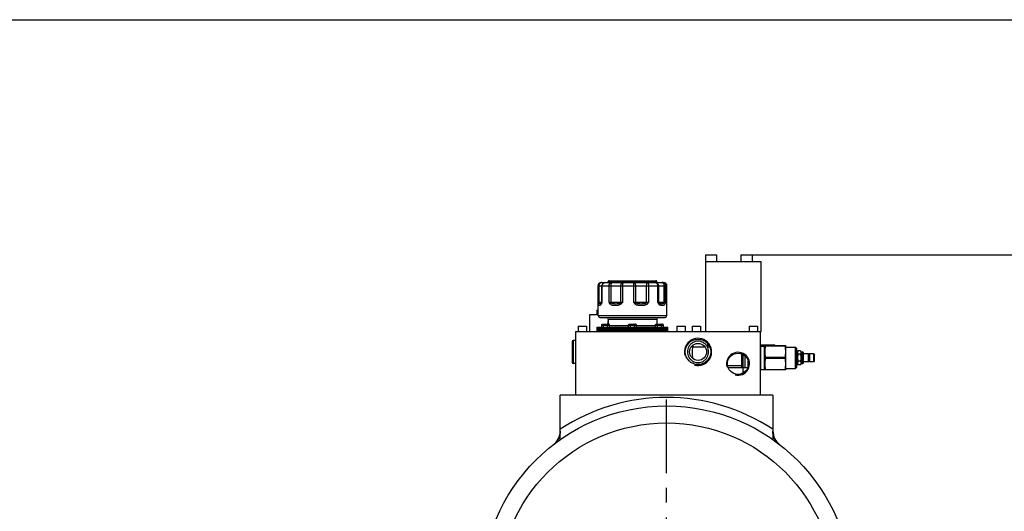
# Model space of a CAD drawing. Header units: millimetres. Extents: x 8 to 412, y 8 to 288.
# Tile 14 of 15: x 217 to 333, y 231 to 288. Entities that reach past the tile are written whole.
import ezdxf

# ---------------------------------------------------------------- set-up
doc = ezdxf.new("R2010")
doc.units = ezdxf.units.MM
doc.header["$LTSCALE"] = 23.1
doc.linetypes.add('CENTER', pattern=[0.6, 0.375, -0.075, 0.075, -0.075])
doc.layers.get('0').update_dxf_attribs({"linetype": 'CONTINUOUS'})
for name, color, linetype in [('02___PRT_ALL_AXES', 7, 'CONTINUOUS'), ('3_ALL_AXES', 7, 'CONTINUOUS'), ('DEFAULT_1', 7, 'CENTER'), ('ROUND', 7, 'CONTINUOUS')]:
    doc.layers.add(name, color=color, linetype=linetype)
doc.styles.get("Standard").update_dxf_attribs({"font": 'txt', "width": 0.8})
doc.dimstyles.new('DIMSTYLE_3', dxfattribs={"dimtxt": 2.5, "dimasz": 3.5, "dimexe": 2, "dimexo": 0, "dimtad": 1, "dimdec": 3, "dimlfac": 10, "dimdsep": 46, "dimtxsty": 'Standard', "dimblk": '_FILLED', "dimblk1": '_FILLED', "dimblk2": '_FILLED', "dimcen": 0, "dimclrt": 5, "dimadec": 3, "dimazin": 2, "dimtp": 1.2, "dimtm": 1.2, "dimtfac": 1, "dimtdec": 3, "dimtofl": 0, "dimtmove": 0, "dimatfit": 3, "dimldrblk": '_FILLED', "dimfxl": 1, "dimtolj": 1, "dimarcsym": 0})

# ---------------------------------------------------------------- blocks, each defined once
blk = doc.blocks.new('_FILLED')
at = {"color": 0, "linetype": 'ByBlock'}
blk.add_solid([(0, 0), (-1, 0.214), (-1, -0.214)], dxfattribs=at)
blk = doc.blocks.new('*D5')
at = {"color": 2, "linetype": 'Continuous', "transparency": 16777216}
for p, q in [((302.91, 260.9), (375.3, 260.9)), ((373.3, 260.9), (373.3, 177.25)), ((373.3, 93.6), (373.3, 177.25)), ((312.32, 93.6), (375.3, 93.6))]:
    blk.add_line(p, q, dxfattribs=at)
at = {"color": 2, "linetype": 'Continuous', "transparency": 16777216, "xscale": 3.5, "yscale": 3.5, "zscale": 3.5}
for p, rotation in [((373.3, 260.9), 90), ((373.3, 93.6), 270)]:
    blk.add_blockref('_FILLED', p, dxfattribs=dict(at, rotation=rotation))
at = {"color": 5, "linetype": 'Continuous', "transparency": 16777216, "insert": (370.18, 188.27), "char_height": 2.5, "width": 8, "attachment_point": 2, "rotation": 90, "line_spacing_factor": 0.9}
blk.add_mtext('1673', dxfattribs=at)

msp = doc.modelspace()

# ---------------------------------------------------------------- linework, layer by layer
at = {"color": 7, "linetype": 'Continuous'}
for p, q in [((8.5, 288.5), (411.5, 288.5)), ((297.9462, 251.9036), (297.9462, 260.1036)), ((297.9462, 260.1036), (304.4462, 260.1036)), ((304.4462, 251.9036), (304.4462, 260.1036)), ((285.2862, 257.2536), (293.3862, 257.2536)), ((285.2877, 257.2536), (285.2877, 255.3536)), ((285.38808, 257.2536), (285.38808, 255.3536)), ((285.6862, 257.6536), (292.9862, 257.6536)), ((285.72678, 255.3536), (285.72678, 257.2536)), ((285.77506, 255.3536), (285.77506, 257.2536)), ((286.4862, 257.7536), (292.1862, 257.7536)), ((286.5513, 257.2536), (286.5513, 255.3536)), ((286.58636, 257.8536), (292.0862, 257.8536)), ((286.80211, 257.2536), (286.80211, 255.3536)), ((287.9624, 255.3536), (287.9624, 257.2536)), ((288.18206, 255.3536), (288.18206, 257.2536)), ((289.44372, 257.51071), (289.44388, 257.50378)), ((289.44626, 257.2536), (289.44626, 255.3536)), ((289.70057, 257.2536), (289.70057, 255.3536)), ((290.9947, 255.3536), (290.9947, 257.2536)), ((291.26514, 255.3536), (291.26514, 257.2536)), ((292.27675, 257.2536), (292.27675, 255.3536)), ((292.38559, 257.2536), (292.38559, 255.3536)), ((293.05548, 255.3536), (293.05548, 257.2536)), ((293.21827, 255.3536), (293.21827, 257.2536)), ((285.2877, 255.3536), (285.77506, 255.3536)), ((286.5513, 255.3536), (288.18206, 255.3536)), ((289.44626, 255.3536), (291.26514, 255.3536)), ((292.27675, 255.3536), (293.21827, 255.3536)), ((284.31039, 251.9036), (284.31039, 253.9036)), ((284.31039, 253.9036), (285.2862, 253.9036)), ((285.71333, 252.4036), (285.71333, 252.6536)), ((285.71333, 252.6536), (286.63709, 252.6536)), ((285.8288, 252.7536), (286.52162, 252.7536)), ((285.94427, 252.4036), (285.94427, 252.6536)), ((286.40615, 252.4036), (286.40615, 252.6536)), ((286.47678, 252.7536), (286.47678, 253.1536)), ((286.47678, 253.1536), (286.4862, 253.1536)), ((286.4862, 253.3536), (292.1862, 253.3536)), ((286.63709, 252.4036), (286.63709, 252.6536)), ((286.63709, 252.6036), (288.87432, 252.6036)), ((288.87432, 252.4036), (288.87432, 252.6536)), ((288.87432, 252.6536), (289.79808, 252.6536)), ((288.98979, 252.7536), (289.68261, 252.7536)), ((289.10526, 252.4036), (289.10526, 252.6536)), ((289.56714, 252.4036), (289.56714, 252.6536)), ((289.79808, 252.4036), (289.79808, 252.6536)), ((289.79808, 252.6036), (292.03531, 252.6036)), ((292.03531, 252.4036), (292.03531, 252.6536)), ((292.03531, 252.6536), (292.95907, 252.6536)), ((292.15078, 252.7536), (292.8436, 252.7536)), ((292.26625, 252.4036), (292.26625, 252.6536)), ((292.72813, 252.4036), (292.72813, 252.6536)), ((292.95907, 252.4036), (292.95907, 252.6536)), ((282.6362, 251.9036), (282.6362, 244.4036)), ((282.6362, 251.9036), (304.4462, 251.9036)), ((304.3362, 251.9036), (304.3362, 244.4036)), ((282.2362, 250.7186), (282.2362, 248.2886)), ((282.3712, 250.8536), (282.3712, 248.1536)), ((282.6362, 250.8536), (282.3712, 250.8536)), ((304.3362, 250.3323), (306.06439, 250.3323)), ((305.95951, 250.26141), (304.3362, 250.26141)), ((304.3362, 250.11933), (304.36038, 250.13329)), ((304.36038, 250.17012), (304.36038, 247.43708)), ((304.36038, 250.17012), (304.8379, 250.17012)), ((304.8379, 250.17012), (304.87381, 250.2323)), ((304.8379, 247.43708), (304.8379, 250.17012)), ((304.87381, 250.2323), (307.36439, 250.2323)), ((304.97868, 250.2323), (304.97868, 250.16141)), ((307.25951, 250.16141), (304.97868, 250.16141)), ((305.95951, 250.26141), (305.95951, 250.3323)), ((306.07536, 250.3133), (306.06439, 250.3323)), ((306.07536, 250.2323), (306.07536, 250.3133)), ((307.25951, 250.16141), (307.25951, 250.2323)), ((307.37536, 250.2133), (307.36439, 250.2323)), ((307.37536, 247.3939), (307.37536, 250.2133)), ((307.37536, 250.06598), (308.48788, 250.06598)), ((308.48788, 247.54122), (308.48788, 250.06598)), ((308.64536, 249.9085), (308.48788, 250.06598)), ((302.13788, 249.28622), (302.13788, 247.69616)), ((302.17852, 249.27223), (302.17852, 247.65552)), ((302.5362, 249.06381), (302.5362, 247.5786)), ((304.97868, 248.87449), (304.97868, 248.7327)), ((304.97868, 248.87449), (307.25951, 248.87449)), ((307.25951, 248.7327), (307.25951, 248.87449)), ((308.64536, 247.6987), (308.64536, 249.9085)), ((308.64536, 249.49194), (308.7241, 249.49194)), ((308.7241, 249.49194), (308.80251, 249.62775)), ((308.7241, 248.11526), (308.7241, 249.49194)), ((309.06073, 249.62775), (308.80251, 249.62775)), ((309.06073, 249.21567), (308.80251, 249.21567)), ((309.21051, 249.47797), (309.06073, 249.62775)), ((309.21051, 249.47797), (309.21051, 248.12923)), ((309.21051, 249.47797), (309.25115, 249.47797)), ((309.25115, 249.47797), (309.26512, 249.49194)), ((309.25115, 248.12923), (309.25115, 249.47797)), ((309.26512, 249.49194), (309.26512, 248.11526)), ((309.26512, 249.49194), (309.28036, 249.49194)), ((309.28036, 248.11526), (309.28036, 249.49194)), ((309.43784, 248.17456), (309.43784, 249.43264)), ((310.03728, 249.27096), (309.43784, 249.27096)), ((310.03728, 248.33624), (310.03728, 249.27096)), ((310.04109, 249.18714), (310.03728, 249.18714)), ((310.04109, 249.21064), (310.04109, 249.16538)), ((310.04998, 249.14186), (310.1211, 249.14186)), ((310.12999, 249.21064), (310.12999, 249.16538)), ((310.1338, 249.18714), (310.12999, 249.18714)), ((310.1338, 249.27096), (310.1338, 248.33624)), ((310.63926, 249.27096), (310.1338, 249.27096)), ((310.63926, 248.33624), (310.63926, 249.27096)), ((310.63926, 249.27096), (310.718, 249.19222)), ((310.718, 248.41498), (310.718, 249.19222)), ((282.6362, 248.1536), (282.3712, 248.1536)), ((302.13788, 247.85364), (300.51249, 247.85364)), ((302.13788, 247.69616), (302.17852, 247.65552)), ((302.9329, 247.74599), (302.9329, 248.4614)), ((307.25951, 248.7327), (304.97868, 248.7327)), ((308.64536, 247.6987), (308.48788, 247.54122)), ((308.64536, 248.11526), (308.7241, 248.11526)), ((308.7241, 248.11526), (308.80251, 247.97944)), ((309.06073, 248.39152), (308.80251, 248.39152)), ((309.06073, 247.97944), (308.80251, 247.97944)), ((309.06073, 247.97944), (309.21051, 248.12923)), ((309.21051, 248.12923), (309.25115, 248.12923)), ((309.25115, 248.12923), (309.26512, 248.11526)), ((309.26512, 248.11526), (309.28036, 248.11526)), ((310.03728, 248.33624), (309.43784, 248.33624)), ((310.04109, 248.42006), (310.03728, 248.42006)), ((310.04109, 248.44181), (310.04109, 248.39374)), ((310.1211, 248.46534), (310.04998, 248.46534)), ((310.12999, 248.44181), (310.12999, 248.39374)), ((310.1338, 248.42006), (310.12999, 248.42006)), ((310.63926, 248.33624), (310.1338, 248.33624)), ((310.63926, 248.33624), (310.718, 248.41498)), ((302.17852, 247.65552), (302.90196, 247.65552)), ((304.3362, 247.48787), (304.36038, 247.47391)), ((304.35868, 247.47489), (304.3362, 247.47489)), ((304.36038, 247.43708), (304.8379, 247.43708)), ((304.8379, 247.43708), (304.87381, 247.37489)), ((307.36439, 247.37489), (304.87381, 247.37489)), ((304.97868, 247.44578), (304.97868, 247.37489)), ((304.97868, 247.44578), (307.25951, 247.44578)), ((307.25951, 247.37489), (307.25951, 247.44578)), ((307.37536, 247.3939), (307.36439, 247.37489)), ((307.37536, 247.54122), (308.48788, 247.54122)), ((280.8362, 239.20282), (280.8362, 244.4036)), ((305.8362, 244.4036), (280.8362, 244.4036)), ((305.8362, 244.4036), (305.8362, 239.20282))]:
    msp.add_line(p, q, dxfattribs=at)
for points in [[(285.69177, 255.22768), (285.69009, 255.22387), (285.68501, 255.21339), (285.68009, 255.20458), (285.67548, 255.19735), (285.67124, 255.19149), (285.66738, 255.18675), (285.66395, 255.18301), (285.66096, 255.18013), (285.65831, 255.17785), (285.65599, 255.17608), (285.65397, 255.17472), (285.65204, 255.17357), (285.6501, 255.17257), (285.64953, 255.17229)], [(285.7139, 255.28299), (285.71085, 255.27495), (285.70232, 255.25317), (285.69402, 255.23298), (285.69178, 255.2277)]]:
    msp.add_lwpolyline(points, dxfattribs=at)
for centre, radius in [((297.0362, 249.5036), 1.5), ((297.0362, 249.5036), 1), ((293.3362, 221.4036), 21.75), ((293.3362, 221.4036), 19.75)]:
    msp.add_circle(centre, radius, dxfattribs=at)
for centre, radius, start, end in [((285.6862, 257.2536), 0.4, 90, 180), ((286.12678, 257.2536), 0.4, 90, 180), ((286.3862, 257.7536), 0.1, 270, 360), ((286.5862, 257.7536), 0.1, 90, 180), ((289.87408, 257.35485), 3.07025, 177.0901841, 177.2197395), ((292.0862, 257.7536), 0.1, 0, 90), ((292.2862, 257.7536), 0.1, 180, 270), ((292.9862, 257.2536), 0.4, 0, 90), ((285.52678, 255.3536), 0.2, 339.329487, 360), ((286.2862, 253.3536), 0.2, 0, 90), ((292.3862, 253.3536), 0.2, 90, 180), ((282.3712, 250.7186), 0.135, 90, 180), ((303.10461, 249.38316), 2.98693, 16.5163133, 17.0993663), ((309.28036, 249.25318), 0.23876, 48.7325726, 90), ((310.08554, 249.21381), 0.04445, 0, 180), ((282.3712, 248.2886), 0.135, 180, 270), ((309.28036, 248.35402), 0.23876, 270, 311.2674274), ((310.08554, 248.39339), 0.04445, 180, 360), ((293.3362, 221.4036), 22.75, 56.6706735, 123.3293265), ((278.8362, 240.2135), 2, 307.6275688, 359.8114788), ((307.8362, 240.2135), 2, 180.1828804, 232.3724312)]:
    msp.add_arc(centre, radius, start, end, dxfattribs=at)
for points, knots in [([(285.68755, 257.6536), (285.63554, 257.6536), (285.53038, 257.63278), (285.39748, 257.54375), (285.3085, 257.4108), (285.2877, 257.30562), (285.2877, 257.2536)], [0, 0, 0, 0, 0.249975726, 0.499939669, 0.749938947, 1, 1, 1, 1]), ([(285.68755, 257.6536), (285.64802, 257.6536), (285.56404, 257.62998), (285.46578, 257.53726), (285.40251, 257.40583), (285.38808, 257.30519), (285.38808, 257.2536)], [0, 0, 0, 0, 0.216136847, 0.453463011, 0.7179071, 1, 1, 1, 1]), ([(285.77506, 257.2536), (285.77506, 257.3054), (285.79265, 257.40829), (285.86915, 257.54084), (285.98583, 257.63171), (286.08078, 257.6536), (286.12678, 257.6536)], [0, 0, 0, 0, 0.264652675, 0.520943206, 0.764979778, 1, 1, 1, 1]), ([(286.61175, 257.50378), (286.60182, 257.48576), (286.56581, 257.40711), (286.5513, 257.31933), (286.5513, 257.2536)], [0, 0, 0, 0, 0.238345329, 1, 1, 1, 1]), ([(286.82635, 257.6536), (286.78456, 257.6536), (286.69328, 257.62035), (286.63524, 257.54641), (286.61175, 257.50378)], [0, 0, 0, 0, 0.461942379, 1, 1, 1, 1]), ([(286.80744, 257.50378), (286.80653, 257.48511), (286.80322, 257.40175), (286.80211, 257.31832), (286.80211, 257.2536)], [0, 0, 0, 0, 0.224071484, 1, 1, 1, 1]), ([(286.82635, 257.6536), (286.82517, 257.6536), (286.82265, 257.6498), (286.81928, 257.6379), (286.81494, 257.61023), (286.81098, 257.56613), (286.80881, 257.5308), (286.80778, 257.51071)], [0, 0, 0, 0, 0.024450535, 0.076513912, 0.272233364, 0.584700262, 1, 1, 1, 1]), ([(287.9624, 257.2536), (287.9624, 257.30532), (287.97886, 257.4074), (288.05073, 257.53965), (288.16114, 257.6312), (288.25229, 257.6536), (288.29605, 257.6536)], [0, 0, 0, 0, 0.27049229, 0.529437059, 0.771175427, 1, 1, 1, 1]), ([(288.18206, 257.2536), (288.18206, 257.27601), (288.18414, 257.35985), (288.19342, 257.44383), (288.20711, 257.50378)], [0, 0, 0, 0, 0.267131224, 1, 1, 1, 1]), ([(288.20711, 257.50378), (288.21197, 257.52508), (288.22287, 257.56356), (288.24471, 257.61692), (288.275, 257.6536), (288.29605, 257.6536)], [0, 0, 0, 0, 0.362646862, 0.650750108, 1, 1, 1, 1]), ([(289.43539, 257.6536), (289.47584, 257.6536), (289.56482, 257.61957), (289.61981, 257.54611), (289.6423, 257.50378)], [0, 0, 0, 0, 0.457597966, 1, 1, 1, 1]), ([(289.43539, 257.6536), (289.43628, 257.6536), (289.43682, 257.6489), (289.43811, 257.64312), (289.43902, 257.63065), (289.44069, 257.60671), (289.44228, 257.56582), (289.44326, 257.53079), (289.44372, 257.51071)], [0, 0, 0, 0, 0.018541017, 0.068719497, 0.151012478, 0.26457325, 0.579903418, 1, 1, 1, 1]), ([(289.44388, 257.50378), (289.44428, 257.4851), (289.44577, 257.40172), (289.44626, 257.31832), (289.44626, 257.2536)], [0, 0, 0, 0, 0.223973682, 1, 1, 1, 1]), ([(289.6423, 257.50378), (289.65189, 257.48572), (289.68671, 257.40676), (289.70057, 257.31926), (289.70057, 257.2536)], [0, 0, 0, 0, 0.237412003, 1, 1, 1, 1]), ([(290.9947, 257.2536), (290.9947, 257.27601), (290.99616, 257.35962), (291.00258, 257.44331), (291.01227, 257.50378)], [0, 0, 0, 0, 0.267908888, 1, 1, 1, 1]), ([(291.01227, 257.50378), (291.01827, 257.54125), (291.02857, 257.59035), (291.05159, 257.641), (291.06784, 257.6536), (291.07462, 257.6536)], [0, 0, 0, 0, 0.677286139, 0.8789843, 1, 1, 1, 1]), ([(291.22327, 257.50378), (291.21497, 257.52553), (291.19643, 257.56494), (291.1541, 257.62465), (291.10508, 257.6536), (291.07462, 257.6536)], [0, 0, 0, 0, 0.316419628, 0.586144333, 1, 1, 1, 1]), ([(291.26514, 257.2536), (291.26514, 257.27602), (291.26169, 257.36069), (291.24551, 257.44551), (291.22327, 257.50378)], [0, 0, 0, 0, 0.264451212, 1, 1, 1, 1]), ([(291.98633, 257.6536), (292.03826, 257.6536), (292.14329, 257.63277), (292.276, 257.54372), (292.36483, 257.41077), (292.38559, 257.30562), (292.38559, 257.2536)], [0, 0, 0, 0, 0.249805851, 0.499699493, 0.749769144, 1, 1, 1, 1]), ([(291.98633, 257.6536), (292.02474, 257.6536), (292.10684, 257.6296), (292.2018, 257.5366), (292.26285, 257.40544), (292.27675, 257.30515), (292.27675, 257.2536)], [0, 0, 0, 0, 0.21255885, 0.448713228, 0.714720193, 1, 1, 1, 1]), ([(293.05548, 257.2536), (293.05548, 257.30493), (293.0454, 257.40282), (293.00065, 257.53138), (292.93207, 257.62545), (292.86478, 257.6536), (292.83486, 257.6536)], [0, 0, 0, 0, 0.311442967, 0.591111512, 0.818476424, 1, 1, 1, 1]), ([(293.21827, 257.2536), (293.21827, 257.30554), (293.1986, 257.40992), (293.1139, 257.5428), (292.98646, 257.63246), (292.88481, 257.6536), (292.83486, 257.6536)], [0, 0, 0, 0, 0.254888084, 0.506914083, 0.75489091, 1, 1, 1, 1]), ([(285.2877, 255.3536), (285.28807, 255.33586), (285.28976, 255.26758), (285.29248, 255.1993), (285.29611, 255.14887)], [0, 0, 0, 0, 0.259700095, 1, 1, 1, 1]), ([(285.2877, 255.3536), (285.28914, 255.33526), (285.31306, 255.29462), (285.34688, 255.26704), (285.36697, 255.25124)], [0, 0, 0, 0, 0.4184044, 1, 1, 1, 1]), ([(285.36699, 255.25123), (285.3476, 255.23915), (285.31429, 255.2105), (285.29752, 255.16865), (285.29611, 255.14887)], [0, 0, 0, 0, 0.535331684, 1, 1, 1, 1]), ([(285.29611, 255.14887), (285.29868, 255.11325), (285.30315, 255.05904), (285.33083, 254.99118), (285.37767, 254.9678), (285.42756, 254.9651), (285.48622, 254.97001), (285.5568, 254.99082), (285.63748, 255.04681), (285.67822, 255.10986), (285.69582, 255.14887)], [0, 0, 0, 0, 0.177880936, 0.273599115, 0.344699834, 0.424501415, 0.520676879, 0.637179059, 0.786836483, 1, 1, 1, 1]), ([(285.36697, 255.25125), (285.37045, 255.25904), (285.38286, 255.29178), (285.38808, 255.32714), (285.38808, 255.3536)], [0, 0, 0, 0, 0.243738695, 1, 1, 1, 1]), ([(285.36697, 255.25125), (285.37592, 255.23245), (285.39876, 255.20171), (285.45585, 255.1708), (285.52185, 255.16044), (285.59005, 255.1588), (285.63244, 255.16435), (285.64952, 255.17229)], [0, 0, 0, 0, 0.197667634, 0.348208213, 0.605761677, 0.821272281, 1, 1, 1, 1]), ([(285.69177, 255.22768), (285.68929, 255.22189), (285.68164, 255.19597), (285.68745, 255.16755), (285.69581, 255.14887)], [0, 0, 0, 0, 0.235130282, 1, 1, 1, 1]), ([(285.69582, 255.14887), (285.70302, 255.16484), (285.73162, 255.23223), (285.75604, 255.30128), (285.77506, 255.3536)], [0, 0, 0, 0, 0.239328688, 1, 1, 1, 1]), ([(285.71391, 255.283), (285.71627, 255.28926), (285.73037, 255.31759), (285.75503, 255.33911), (285.77506, 255.3536)], [0, 0, 0, 0, 0.213053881, 1, 1, 1, 1]), ([(286.5513, 255.3536), (286.58074, 255.3005), (286.62033, 255.23007), (286.66743, 255.16457), (286.67963, 255.14887)], [0, 0, 0, 0, 0.753285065, 1, 1, 1, 1]), ([(286.5513, 255.3536), (286.56962, 255.34491), (286.65177, 255.30863), (286.73567, 255.27661), (286.80038, 255.25124)], [0, 0, 0, 0, 0.225845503, 1, 1, 1, 1]), ([(286.8004, 255.25123), (286.78862, 255.24461), (286.74385, 255.21634), (286.70372, 255.1801), (286.67963, 255.14887)], [0, 0, 0, 0, 0.255212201, 1, 1, 1, 1]), ([(286.67963, 255.14887), (286.7144, 255.10412), (286.83046, 255.01676), (287.05621, 254.9715), (287.22489, 254.96627), (287.3112, 254.9663)], [0, 0, 0, 0, 0.251013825, 0.617691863, 1, 1, 1, 1]), ([(286.80038, 255.25125), (286.80066, 255.25922), (286.80173, 255.29332), (286.80211, 255.32745), (286.80211, 255.3536)], [0, 0, 0, 0, 0.233628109, 1, 1, 1, 1]), ([(286.80038, 255.25125), (286.84115, 255.22109), (286.94026, 255.18765), (287.13775, 255.16229), (287.28747, 255.15994), (287.3862, 255.15995)], [0, 0, 0, 0, 0.253861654, 0.505846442, 1, 1, 1, 1]), ([(287.3112, 254.9663), (287.37091, 254.96628), (287.4924, 254.96944), (287.73593, 254.99305), (287.92916, 255.05855), (288.01707, 255.14887)], [0, 0, 0, 0, 0.241674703, 0.489852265, 1, 1, 1, 1]), ([(287.3862, 255.15995), (287.48117, 255.15994), (287.62339, 255.16184), (287.81021, 255.18761), (287.90164, 255.22176), (287.93891, 255.25125)], [0, 0, 0, 0, 0.502241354, 0.748695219, 1, 1, 1, 1]), ([(287.93889, 255.25123), (287.94666, 255.23456), (287.97148, 255.19888), (287.99993, 255.1666), (288.01707, 255.14887)], [0, 0, 0, 0, 0.427247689, 1, 1, 1, 1]), ([(287.93891, 255.25124), (287.95665, 255.26045), (288.03559, 255.29937), (288.11807, 255.3306), (288.18206, 255.3536)], [0, 0, 0, 0, 0.227155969, 1, 1, 1, 1]), ([(289.44626, 255.3536), (289.47016, 255.34536), (289.56204, 255.31373), (289.65313, 255.27955), (289.71923, 255.25124)], [0, 0, 0, 0, 0.260072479, 1, 1, 1, 1]), ([(289.71926, 255.25123), (289.71263, 255.24397), (289.68003, 255.20916), (289.64636, 255.17538), (289.61933, 255.14887)], [0, 0, 0, 0, 0.206146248, 1, 1, 1, 1]), ([(289.61933, 255.14887), (289.71479, 255.05592), (289.9226, 254.99268), (290.18502, 254.96933), (290.38352, 254.96477), (290.57946, 254.96929), (290.82979, 254.99159), (291.02633, 255.05732), (291.11105, 255.14887)], [0, 0, 0, 0, 0.256134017, 0.384524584, 0.511538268, 0.636851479, 0.760203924, 1, 1, 1, 1]), ([(289.71923, 255.25125), (289.71614, 255.25907), (289.70511, 255.2921), (289.70057, 255.32721), (289.70057, 255.3536)], [0, 0, 0, 0, 0.241617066, 1, 1, 1, 1]), ([(289.71923, 255.25125), (289.7628, 255.22091), (289.86706, 255.18762), (290.07796, 255.16189), (290.34755, 255.15858), (290.61905, 255.16208), (290.83552, 255.18765), (290.9437, 255.22061), (290.9891, 255.25125)], [0, 0, 0, 0, 0.122970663, 0.245650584, 0.493548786, 0.745954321, 0.873132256, 1, 1, 1, 1]), ([(290.98907, 255.25123), (290.99988, 255.24444), (291.04372, 255.21433), (291.08372, 255.17862), (291.11105, 255.14887)], [0, 0, 0, 0, 0.240082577, 1, 1, 1, 1]), ([(290.9947, 255.3536), (290.9947, 255.34468), (290.99423, 255.31051), (290.99208, 255.27633), (290.9891, 255.25125)], [0, 0, 0, 0, 0.260919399, 1, 1, 1, 1]), ([(290.9891, 255.25124), (291.0128, 255.26016), (291.10476, 255.29442), (291.19734, 255.32704), (291.26514, 255.3536)], [0, 0, 0, 0, 0.258081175, 1, 1, 1, 1]), ([(292.27675, 255.3536), (292.28607, 255.33586), (292.32243, 255.2663), (292.36046, 255.19734), (292.39318, 255.14887)], [0, 0, 0, 0, 0.255170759, 1, 1, 1, 1]), ([(292.27675, 255.3536), (292.29228, 255.34582), (292.34266, 255.31906), (292.38975, 255.28313), (292.41371, 255.25124)], [0, 0, 0, 0, 0.303368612, 1, 1, 1, 1]), ([(292.41372, 255.25123), (292.417, 255.24454), (292.42599, 255.20892), (292.40896, 255.17241), (292.39318, 255.14887)], [0, 0, 0, 0, 0.208255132, 1, 1, 1, 1]), ([(292.39318, 255.14887), (292.42176, 255.10654), (292.49278, 255.03929), (292.65074, 254.97548), (292.8023, 254.9635), (292.93868, 254.96879), (293.03135, 254.98649), (293.11952, 255.04351), (293.15245, 255.11041), (293.16535, 255.14887)], [0, 0, 0, 0, 0.169043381, 0.311937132, 0.557036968, 0.664687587, 0.764263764, 0.865744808, 1, 1, 1, 1]), ([(292.41371, 255.25125), (292.43065, 255.22629), (292.47635, 255.18914), (292.55575, 255.16816), (292.63381, 255.16099), (292.71536, 255.15934), (292.80212, 255.16132), (292.92479, 255.17069), (293.029, 255.20068), (293.07104, 255.25125)], [0, 0, 0, 0, 0.129211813, 0.238383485, 0.348314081, 0.464445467, 0.587989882, 0.718307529, 1, 1, 1, 1]), ([(293.05548, 255.3536), (293.05548, 255.34467), (293.05676, 255.31011), (293.06303, 255.27563), (293.07104, 255.25125)], [0, 0, 0, 0, 0.25799235, 1, 1, 1, 1]), ([(293.07103, 255.25123), (293.08241, 255.24486), (293.12152, 255.21932), (293.15465, 255.18101), (293.16535, 255.14887)], [0, 0, 0, 0, 0.278119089, 1, 1, 1, 1]), ([(293.07104, 255.25124), (293.10104, 255.26761), (293.15297, 255.29713), (293.20182, 255.33371), (293.21827, 255.3536)], [0, 0, 0, 0, 0.569742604, 1, 1, 1, 1]), ([(293.16535, 255.14887), (293.17071, 255.16485), (293.19131, 255.23232), (293.20686, 255.30117), (293.21827, 255.3536)], [0, 0, 0, 0, 0.239078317, 1, 1, 1, 1]), ([(285.71333, 252.6536), (285.71333, 252.66759), (285.7205, 252.69601), (285.74852, 252.72896), (285.78644, 252.74912), (285.81475, 252.7536), (285.8288, 252.7536)], [0, 0, 0, 0, 0.249461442, 0.49933493, 0.749584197, 1, 1, 1, 1]), ([(285.94427, 252.6536), (285.94427, 252.66729), (285.94721, 252.69283), (285.95982, 252.72536), (285.97824, 252.74759), (285.99472, 252.7536), (286.002, 252.7536)], [0, 0, 0, 0, 0.327760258, 0.607711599, 0.825559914, 1, 1, 1, 1]), ([(286.40615, 252.6536), (286.40615, 252.66729), (286.40321, 252.69283), (286.3906, 252.72536), (286.37218, 252.74759), (286.3557, 252.7536), (286.34841, 252.7536)], [0, 0, 0, 0, 0.327760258, 0.607711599, 0.825559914, 1, 1, 1, 1]), ([(286.63709, 252.6536), (286.63709, 252.66759), (286.62991, 252.69601), (286.6019, 252.72896), (286.56398, 252.74912), (286.53567, 252.7536), (286.52162, 252.7536)], [0, 0, 0, 0, 0.249461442, 0.49933493, 0.749584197, 1, 1, 1, 1]), ([(288.87432, 252.6536), (288.87432, 252.66759), (288.8815, 252.69601), (288.90951, 252.72896), (288.94743, 252.74912), (288.97574, 252.7536), (288.98979, 252.7536)], [0, 0, 0, 0, 0.249461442, 0.49933493, 0.749584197, 1, 1, 1, 1]), ([(289.10526, 252.6536), (289.10526, 252.66729), (289.10821, 252.69283), (289.12081, 252.72536), (289.13924, 252.74759), (289.15571, 252.7536), (289.163, 252.7536)], [0, 0, 0, 0, 0.327760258, 0.607711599, 0.825559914, 1, 1, 1, 1]), ([(289.56714, 252.6536), (289.56714, 252.66729), (289.5642, 252.69283), (289.55159, 252.72536), (289.53317, 252.74759), (289.5167, 252.7536), (289.50941, 252.7536)], [0, 0, 0, 0, 0.327760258, 0.607711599, 0.825559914, 1, 1, 1, 1]), ([(289.79808, 252.6536), (289.79808, 252.66759), (289.79091, 252.69601), (289.7629, 252.72896), (289.72497, 252.74912), (289.69666, 252.7536), (289.68261, 252.7536)], [0, 0, 0, 0, 0.249461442, 0.49933493, 0.749584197, 1, 1, 1, 1]), ([(292.03531, 252.6536), (292.03531, 252.66759), (292.04249, 252.69601), (292.0705, 252.72896), (292.10843, 252.74912), (292.13673, 252.7536), (292.15078, 252.7536)], [0, 0, 0, 0, 0.249461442, 0.49933493, 0.749584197, 1, 1, 1, 1]), ([(292.26625, 252.6536), (292.26625, 252.66729), (292.2692, 252.69283), (292.2818, 252.72536), (292.30023, 252.74759), (292.3167, 252.7536), (292.32399, 252.7536)], [0, 0, 0, 0, 0.327760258, 0.607711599, 0.825559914, 1, 1, 1, 1]), ([(292.72813, 252.6536), (292.72813, 252.66729), (292.72519, 252.69283), (292.71259, 252.72536), (292.69416, 252.74759), (292.67769, 252.7536), (292.6704, 252.7536)], [0, 0, 0, 0, 0.327760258, 0.607711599, 0.825559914, 1, 1, 1, 1]), ([(292.95907, 252.6536), (292.95907, 252.66759), (292.9519, 252.69601), (292.92389, 252.72896), (292.88596, 252.74912), (292.85766, 252.7536), (292.8436, 252.7536)], [0, 0, 0, 0, 0.249461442, 0.49933493, 0.749584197, 1, 1, 1, 1]), ([(304.97868, 250.16141), (304.94654, 250.05693), (304.89352, 249.84481), (304.86398, 249.51795), (304.89352, 249.19109), (304.94654, 248.97897), (304.97868, 248.87449)], [0, 0, 0, 0, 0.250789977, 0.5, 0.749210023, 1, 1, 1, 1]), ([(307.25951, 248.87449), (307.29165, 248.97897), (307.34467, 249.19109), (307.37421, 249.51795), (307.34467, 249.84481), (307.29165, 250.05693), (307.25951, 250.16141)], [0, 0, 0, 0, 0.250789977, 0.5, 0.749210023, 1, 1, 1, 1]), ([(308.80251, 249.62775), (308.78384, 249.59541), (308.75194, 249.52964), (308.73238, 249.42171), (308.75194, 249.31378), (308.78384, 249.24802), (308.80251, 249.21567)], [0, 0, 0, 0, 0.257466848, 0.5, 0.742533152, 1, 1, 1, 1]), ([(308.80251, 249.21567), (308.78319, 249.14872), (308.75093, 249.01277), (308.73268, 248.8036), (308.75093, 248.59442), (308.78319, 248.45847), (308.80251, 248.39152)], [0, 0, 0, 0, 0.250053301, 0.5, 0.749946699, 1, 1, 1, 1]), ([(309.06073, 249.21567), (309.07631, 249.23126), (309.10524, 249.2627), (309.1411, 249.31325), (309.16524, 249.36631), (309.17401, 249.42171), (309.16524, 249.47712), (309.1411, 249.53017), (309.10524, 249.58073), (309.07631, 249.61217), (309.06073, 249.62775)], [0, 0, 0, 0, 0.138056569, 0.267085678, 0.386783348, 0.5, 0.613216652, 0.732914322, 0.861943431, 1, 1, 1, 1]), ([(309.06073, 248.39152), (309.09277, 248.45561), (309.14842, 248.58848), (309.18249, 248.8036), (309.14842, 249.01872), (309.09277, 249.15159), (309.06073, 249.21567)], [0, 0, 0, 0, 0.250212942, 0.5, 0.749787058, 1, 1, 1, 1]), ([(310.04109, 249.16537), (310.04109, 249.17558), (310.05194, 249.19741), (310.07439, 249.20458), (310.08554, 249.20458)], [0, 0, 0, 0, 0.477862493, 1, 1, 1, 1]), ([(310.04998, 249.14186), (310.04857, 249.14352), (310.04359, 249.1504), (310.04109, 249.15908), (310.04109, 249.16537)], [0, 0, 0, 0, 0.257446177, 1, 1, 1, 1]), ([(310.08554, 249.20458), (310.0967, 249.20458), (310.11914, 249.19741), (310.12999, 249.17558), (310.12999, 249.16537)], [0, 0, 0, 0, 0.522137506, 1, 1, 1, 1]), ([(310.12999, 249.16537), (310.12999, 249.15908), (310.12749, 249.1504), (310.12252, 249.14352), (310.1211, 249.14186)], [0, 0, 0, 0, 0.742553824, 1, 1, 1, 1]), ([(304.97868, 248.7327), (304.94654, 248.62822), (304.89352, 248.4161), (304.86398, 248.08924), (304.89352, 247.76238), (304.94654, 247.55027), (304.97868, 247.44578)], [0, 0, 0, 0, 0.250789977, 0.5, 0.749210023, 1, 1, 1, 1]), ([(307.25951, 247.44578), (307.29165, 247.55027), (307.34467, 247.76238), (307.37421, 248.08924), (307.34467, 248.4161), (307.29165, 248.62822), (307.25951, 248.7327)], [0, 0, 0, 0, 0.250789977, 0.5, 0.749210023, 1, 1, 1, 1]), ([(308.80251, 248.39152), (308.78384, 248.35918), (308.75194, 248.29341), (308.73238, 248.18548), (308.75194, 248.07755), (308.78384, 248.01178), (308.80251, 247.97944)], [0, 0, 0, 0, 0.257466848, 0.5, 0.742533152, 1, 1, 1, 1]), ([(309.06073, 247.97944), (309.07631, 247.99503), (309.10524, 248.02646), (309.1411, 248.07702), (309.16524, 248.13007), (309.17401, 248.18548), (309.16524, 248.24089), (309.1411, 248.29394), (309.10524, 248.3445), (309.07631, 248.37593), (309.06073, 248.39152)], [0, 0, 0, 0, 0.138056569, 0.267085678, 0.386783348, 0.5, 0.613216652, 0.732914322, 0.861943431, 1, 1, 1, 1]), ([(310.04109, 248.44182), (310.04109, 248.44812), (310.04359, 248.45679), (310.04857, 248.46367), (310.04998, 248.46534)], [0, 0, 0, 0, 0.742553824, 1, 1, 1, 1]), ([(310.08554, 248.40261), (310.07439, 248.40261), (310.05194, 248.40978), (310.04109, 248.43161), (310.04109, 248.44182)], [0, 0, 0, 0, 0.522137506, 1, 1, 1, 1]), ([(310.12999, 248.44182), (310.12999, 248.43161), (310.11914, 248.40978), (310.0967, 248.40261), (310.08554, 248.40261)], [0, 0, 0, 0, 0.477862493, 1, 1, 1, 1]), ([(310.1211, 248.46534), (310.12252, 248.46367), (310.12749, 248.45679), (310.12999, 248.44812), (310.12999, 248.44182)], [0, 0, 0, 0, 0.257446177, 1, 1, 1, 1]), ([(280.8362, 240.20718), (280.8362, 239.93403), (280.72222, 239.38181), (280.39606, 238.922), (280.19644, 238.73553)], [0, 0, 0, 0, 0.499990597, 1, 1, 1, 1]), ([(306.47596, 238.73553), (306.27635, 238.922), (305.95018, 239.38181), (305.8362, 239.93403), (305.8362, 240.20718)], [0, 0, 0, 0, 0.500009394, 1, 1, 1, 1])]:
    msp.add_open_spline(points, degree=3, knots=knots, dxfattribs=at)
for points in [[(287.9624, 255.3536), (287.9624, 255.31859), (287.95448, 255.2826), (287.93891, 255.25125)], [(288.01707, 255.14887), (288.07819, 255.21169), (288.1303, 255.28287), (288.18206, 255.3536)], [(289.44626, 255.3536), (289.50048, 255.28256), (289.55532, 255.21122), (289.61933, 255.14887)], [(291.11105, 255.14887), (291.16905, 255.21157), (291.21753, 255.28268), (291.26514, 255.3536)], [(292.41371, 255.25125), (292.39563, 255.28166), (292.38559, 255.31822), (292.38559, 255.3536)]]:
    msp.add_open_spline(points, degree=3, dxfattribs=at)
at = {"layer": '02___PRT_ALL_AXES', "color": 7, "linetype": 'Continuous'}
for p, q in [((285.2862, 253.7536), (285.2862, 257.2536)), ((293.3862, 253.7536), (293.3862, 257.2536)), ((285.1862, 251.9036), (285.1862, 252.4036)), ((285.1862, 252.4036), (293.4862, 252.4036)), ((286.4862, 253.3536), (286.4862, 252.7536)), ((292.1862, 253.3536), (292.1862, 252.7536)), ((293.4862, 251.9036), (293.4862, 252.4036)), ((293.4862, 252.2536), (285.1862, 252.2536)), ((293.4862, 252.1036), (285.1862, 252.1036)), ((285.1862, 252.0536), (293.4862, 252.0536))]:
    msp.add_line(p, q, dxfattribs=at)
at = {"layer": '3_ALL_AXES', "color": 7, "linetype": 'Continuous'}
for p, q in [((297.9062, 260.9036), (297.9062, 260.1036)), ((297.9062, 260.9036), (299.2062, 260.9036)), ((299.2062, 260.9036), (299.2062, 260.1036)), ((302.0862, 260.9036), (302.0862, 260.1036)), ((302.0862, 260.9036), (303.3862, 260.9036)), ((303.3862, 260.9036), (303.3862, 260.1036)), ((297.9062, 260.1036), (297.9462, 260.1036)), ((285.12616, 254.4036), (285.12616, 253.9036)), ((285.12616, 254.4036), (285.2862, 254.4036)), ((282.9362, 252.5036), (282.9362, 251.9036)), ((282.9362, 252.5036), (283.9362, 252.5036)), ((283.9362, 252.5036), (283.9362, 251.9036)), ((294.5362, 252.5036), (294.5362, 251.9036)), ((294.5362, 252.5036), (295.5362, 252.5036)), ((295.5362, 252.5036), (295.5362, 251.9036)), ((296.3362, 252.5036), (296.3362, 251.9036)), ((296.3362, 252.5036), (297.3362, 252.5036)), ((297.3362, 252.5036), (297.3362, 251.9036)), ((303.0362, 252.5036), (303.0362, 251.9036)), ((303.0362, 252.5036), (304.0362, 252.5036)), ((304.0362, 252.5036), (304.0362, 251.9036)), ((296.23735, 250.1036), (297.83507, 250.1036)), ((298.1562, 250.50116), (298.1562, 250.1036)), ((298.1562, 250.1036), (298.41037, 250.1036)), ((302.3362, 247.00698), (302.3362, 249.20034)), ((302.89322, 247.63052), (300.57918, 247.63052))]:
    msp.add_line(p, q, dxfattribs=at)
msp.add_circle((301.7362, 248.1036), 1.25, dxfattribs=at)
at = {"layer": '3_ALL_AXES', "color": 2, "linetype": 'Continuous'}
for centre, radius in [((297.0362, 249.5036), 1.6), ((301.7362, 248.1036), 1.35)]:
    msp.add_arc(centre, radius, 255, 195, dxfattribs=at)
at = {"layer": '3_ALL_AXES', "color": 7, "linetype": 'Continuous'}
msp.add_arc((298.63298, 249.75011), 2.2594, 170.94117, 171.2196873, dxfattribs=at)
for points in [[(298.2862, 249.5036), (298.28572, 249.61511), (298.2577, 249.82971), (298.13111, 250.13608), (297.93026, 250.39755), (297.66838, 250.59859), (297.36344, 250.72487), (297.0362, 250.76796), (296.70896, 250.72487), (296.40403, 250.59859), (296.14215, 250.39755), (295.94129, 250.13608), (295.8147, 249.82971), (295.78669, 249.61511), (295.7862, 249.5036)], [(296.44616, 250.31032), (296.42689, 250.24329), (296.41274, 250.17473), (296.40176, 250.10585)], [(295.7862, 249.5036), (295.78669, 249.39208), (295.8147, 249.17749), (295.94129, 248.87111), (296.14215, 248.60964), (296.40403, 248.40861), (296.70896, 248.28232), (297.0362, 248.23923), (297.36344, 248.28232), (297.66838, 248.40861), (297.93026, 248.60964), (298.13111, 248.87111), (298.2577, 249.17749), (298.28572, 249.39208), (298.2862, 249.5036)]]:
    msp.add_open_spline(points, degree=3, dxfattribs=at)
msp.add_open_spline([(296.40006, 250.095), (296.36593, 249.87409), (296.35271, 249.42262), (296.35957, 248.97225), (296.3829, 248.74708)], degree=3, knots=[0, 0, 0, 0, 0.49683634, 1, 1, 1, 1], dxfattribs=at)
at = {"layer": 'DEFAULT_1', "color": 7, "linetype": 'CENTER'}
msp.add_line((293.3362, 221.4036), (293.3362, 245.1536), dxfattribs=at)
at = {"layer": 'ROUND', "color": 7, "linetype": 'Continuous'}
for p, q in [((285.2862, 253.7536), (293.3862, 253.7536)), ((285.4862, 253.5536), (293.1862, 253.5536))]:
    msp.add_line(p, q, dxfattribs=at)
for centre, start, end in [((285.4862, 253.7536), 180, 270), ((293.1862, 253.7536), 270, 360)]:
    msp.add_arc(centre, 0.2, start, end, dxfattribs=at)

# ---------------------------------------------------------------- dimensions: what is measured, and where the dimension line sits
at = {"color": 2, "linetype": 'Continuous'}
dim = msp.add_linear_dim(base=(373.30117, 260.9036), p1=(312.32058, 93.6036), p2=(302.90941, 260.9036), angle=90, dimstyle='DIMSTYLE_3', dxfattribs=at)
dim.commit()
dim.dimension.update_dxf_attribs({"geometry": '*D5', "text_midpoint": (373.30117, 188.58004), "dimtype": 160})

doc.saveas('drawing.dxf')
